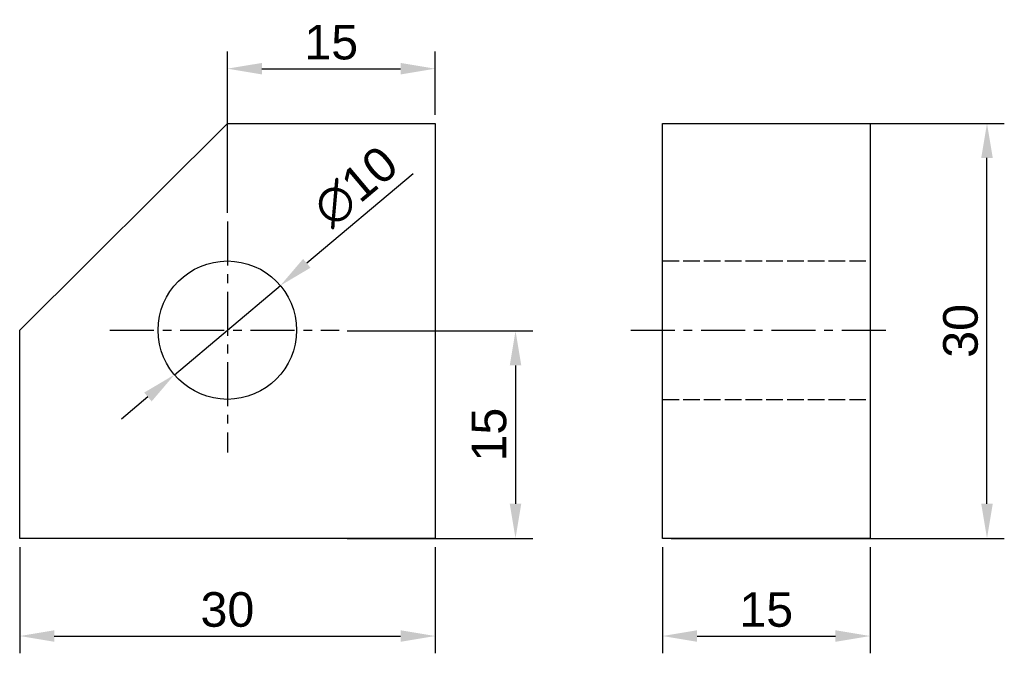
# Model space of a CAD drawing. Header units: millimetres. Extents: x 0 to 71.1, y -8.4 to 37.4.
import ezdxf

# ---------------------------------------------------------------- set-up
doc = ezdxf.new("R2010")
doc.units = ezdxf.units.MM
doc.linetypes.add('ACAD_ISO02W100', pattern=[15, 12, -3])
doc.linetypes.add('CENTER', pattern=[50.8, 31.75, -6.35, 6.35, -6.35])
doc.layers.get('Defpoints').update_dxf_attribs({"linetype": 'ACAD_ISO02W100'})
doc.styles.get("Standard").update_dxf_attribs({"font": 'arial.ttf'})
doc.dimstyles.new('ISO-25', dxfattribs={"dimtxt": 2.5, "dimasz": 2.5, "dimexe": 1.25, "dimexo": 0.625, "dimtad": 1, "dimtxsty": 'Standard', "dimcen": 2.5, "dimadec": 0, "dimazin": 0, "dimtfac": 1, "dimtmove": 0, "dimatfit": 3, "dimfxl": 1, "dimarcsym": 0})

# ---------------------------------------------------------------- blocks, each defined once
blk = doc.blocks.new('*D5')
at = {"color": 0, "lineweight": -2, "transparency": 16777216}
for p, q in [((47.048, 29.946), (71.114, 29.946)), ((69.864, 2.45), (69.864, 27.446)), ((47.048, -0.05), (71.114, -0.05))]:
    blk.add_line(p, q, dxfattribs=at)
at = {"color": 0, "transparency": 16777216}
for points in [[(69.447, 27.446), (70.281, 27.446), (69.864, 29.946)], [(69.447, 2.45), (70.281, 2.45), (69.864, -0.05)]]:
    blk.add_solid(points, dxfattribs=at)
at = {"layer": 'Defpoints', "color": 0, "transparency": 16777216}
for p in [(46.423, 29.946), (69.864, 29.946), (46.423, -0.05)]:
    blk.add_point(p, dxfattribs=at)
at = {"color": 0, "transparency": 16777216, "insert": (67.962, 14.948), "char_height": 2.5, "attachment_point": 5, "rotation": 90}
blk.add_mtext('30', dxfattribs=at)
blk = doc.blocks.new('*D6')
at = {"color": 0, "lineweight": -2, "transparency": 16777216}
for p, q in [((0, -0.675), (0, -8.357)), ((30.004, -0.675), (30.004, -8.357)), ((2.5, -7.107), (27.504, -7.107))]:
    blk.add_line(p, q, dxfattribs=at)
at = {"color": 0, "transparency": 16777216}
for points in [[(2.5, -6.69), (2.5, -7.524), (0, -7.107)], [(27.504, -6.69), (27.504, -7.524), (30.004, -7.107)]]:
    blk.add_solid(points, dxfattribs=at)
at = {"layer": 'Defpoints', "color": 0, "transparency": 16777216}
for p in [(0, -0.05), (30.004, -0.05), (30.004, -7.107)]:
    blk.add_point(p, dxfattribs=at)
at = {"color": 0, "transparency": 16777216, "insert": (15.002, -5.205), "char_height": 2.5, "attachment_point": 5}
blk.add_mtext('30', dxfattribs=at)
blk = doc.blocks.new('*D7')
at = {"color": 0, "lineweight": -2, "transparency": 16777216}
for p, q in [((46.423, -0.675), (46.423, -8.357)), ((61.419, -0.675), (61.419, -8.357)), ((48.923, -7.107), (58.919, -7.107))]:
    blk.add_line(p, q, dxfattribs=at)
at = {"color": 0, "transparency": 16777216}
for points in [[(48.923, -6.69), (48.923, -7.524), (46.423, -7.107)], [(58.919, -6.69), (58.919, -7.524), (61.419, -7.107)]]:
    blk.add_solid(points, dxfattribs=at)
at = {"layer": 'Defpoints', "color": 0, "transparency": 16777216}
for p in [(46.423, -0.05), (61.419, -0.05), (61.419, -7.107)]:
    blk.add_point(p, dxfattribs=at)
at = {"color": 0, "transparency": 16777216, "insert": (53.921, -5.206), "char_height": 2.5, "attachment_point": 5}
blk.add_mtext('15', dxfattribs=at)
blk = doc.blocks.new('*D8')
at = {"color": 0, "lineweight": -2, "transparency": 16777216}
for p, q in [((15, 23.472), (15, 35.149)), ((30.004, 30.571), (30.004, 35.149)), ((17.5, 33.899), (27.504, 33.899))]:
    blk.add_line(p, q, dxfattribs=at)
at = {"color": 0, "transparency": 16777216}
for points in [[(17.5, 34.315), (17.5, 33.482), (15, 33.899)], [(27.504, 34.315), (27.504, 33.482), (30.004, 33.899)]]:
    blk.add_solid(points, dxfattribs=at)
at = {"layer": 'Defpoints', "color": 0, "transparency": 16777216}
for p in [(30.004, 33.899), (30.004, 29.946), (15, 22.847)]:
    blk.add_point(p, dxfattribs=at)
at = {"color": 0, "transparency": 16777216, "insert": (22.502, 35.8), "char_height": 2.5, "attachment_point": 5}
blk.add_mtext('15', dxfattribs=at)
blk = doc.blocks.new('*D9')
at = {"color": 0, "lineweight": -2, "transparency": 16777216}
for p, q in [((23.658, 14.95), (37.06, 14.95)), ((35.81, 12.45), (35.81, 2.45)), ((23.658, -0.05), (37.06, -0.05))]:
    blk.add_line(p, q, dxfattribs=at)
at = {"color": 0, "transparency": 16777216}
for points in [[(35.394, 12.45), (36.227, 12.45), (35.81, 14.95)], [(35.394, 2.45), (36.227, 2.45), (35.81, -0.05)]]:
    blk.add_solid(points, dxfattribs=at)
at = {"layer": 'Defpoints', "color": 0, "transparency": 16777216}
for p in [(23.033, 14.95), (23.033, -0.05), (35.81, -0.05)]:
    blk.add_point(p, dxfattribs=at)
at = {"color": 0, "transparency": 16777216, "insert": (33.909, 7.45), "char_height": 2.5, "attachment_point": 5, "rotation": 90}
blk.add_mtext('15', dxfattribs=at)
blk = doc.blocks.new('*D10')
at = {"color": 0, "lineweight": -2, "transparency": 16777216}
for p, q in [((28.42, 26.298), (20.738, 19.83)), ((11.175, 11.78), (18.825, 18.22)), ((9.262, 10.17), (7.35, 8.56))]:
    blk.add_line(p, q, dxfattribs=at)
at = {"color": 0, "transparency": 16777216}
for points in [[(20.469, 20.149), (21.006, 19.511), (18.825, 18.22)], [(8.994, 10.489), (9.531, 9.851), (11.175, 11.78)]]:
    blk.add_solid(points, dxfattribs=at)
at = {"layer": 'Defpoints', "color": 0, "transparency": 16777216}
for p in [(18.825, 18.22), (11.175, 11.78)]:
    blk.add_point(p, dxfattribs=at)
at = {"color": 0, "transparency": 16777216, "insert": (24.266, 25.377), "char_height": 2.5, "attachment_point": 5, "rotation": 40.09265}
blk.add_mtext('∅10', dxfattribs=at)

msp = doc.modelspace()

# ---------------------------------------------------------------- linework, layer by layer
for p, q in [((0, 15), (15, 29.946)), ((15, 29.946), (30.004, 29.946)), ((30.004, 29.946), (30.004, -0.05)), ((0, -0.05), (0, 15)), ((30.004, -0.05), (0, -0.05))]:
    msp.add_line(p, q)
at = {"linetype": 'CENTER', "ltscale": 0.1}
for p, q in [((15, 22.847), (15, 6.165)), ((6.521, 15), (23.083, 15)), ((44.134, 15), (63.05, 15))]:
    msp.add_line(p, q, dxfattribs=at)
at = {"linetype": 'ACAD_ISO02W100', "ltscale": 0.1}
for p, q in [((46.423, 20), (61.419, 20)), ((46.423, 10), (61.419, 10))]:
    msp.add_line(p, q, dxfattribs=at)
msp.add_lwpolyline([(46.423, 29.946), (61.419, 29.946), (61.419, -0.05), (46.423, -0.05)], close=True)
msp.add_circle((15, 15), 5)

# ---------------------------------------------------------------- dimensions: what is measured, and where the dimension line sits
dim = msp.add_linear_dim(base=(30.004, 33.899), p1=(15, 22.847), p2=(30.004, 29.946), dimstyle='ISO-25')
dim.commit()
dim.dimension.update_dxf_attribs({"geometry": '*D8', "text_midpoint": (22.502, 35.8)})
dim = msp.add_linear_dim(base=(69.864, 29.946), p1=(46.423, -0.05), p2=(46.423, 29.946), angle=90, dimstyle='ISO-25')
dim.commit()
dim.dimension.update_dxf_attribs({"geometry": '*D5', "text_midpoint": (69.864, 14.948), "dimtype": 160})
dim = msp.add_diameter_dim_2p(p1=(11.175, 11.78), p2=(18.825, 18.22), dimstyle='ISO-25')
dim.commit()
dim.dimension.update_dxf_attribs({"geometry": '*D10', "text_midpoint": (25.535, 23.869)})
dim = msp.add_linear_dim(base=(35.81, -0.05), p1=(23.033, 14.95), p2=(23.033, -0.05), angle=90, dimstyle='ISO-25')
dim.commit()
dim.dimension.update_dxf_attribs({"geometry": '*D9', "text_midpoint": (33.909, 7.45)})
for base, p1, p2, picture, middle in [((30.004, -7.107), (0, -0.05), (30.004, -0.05), '*D6', (15.002, -7.107)), ((61.419, -7.107), (46.423, -0.05), (61.419, -0.05), '*D7', (53.921, -7.107))]:
    dim = msp.add_linear_dim(base=base, p1=p1, p2=p2, dimstyle='ISO-25')
    dim.commit()
    dim.dimension.update_dxf_attribs({"geometry": picture, "text_midpoint": middle, "dimtype": 160})

doc.saveas('drawing.dxf')
